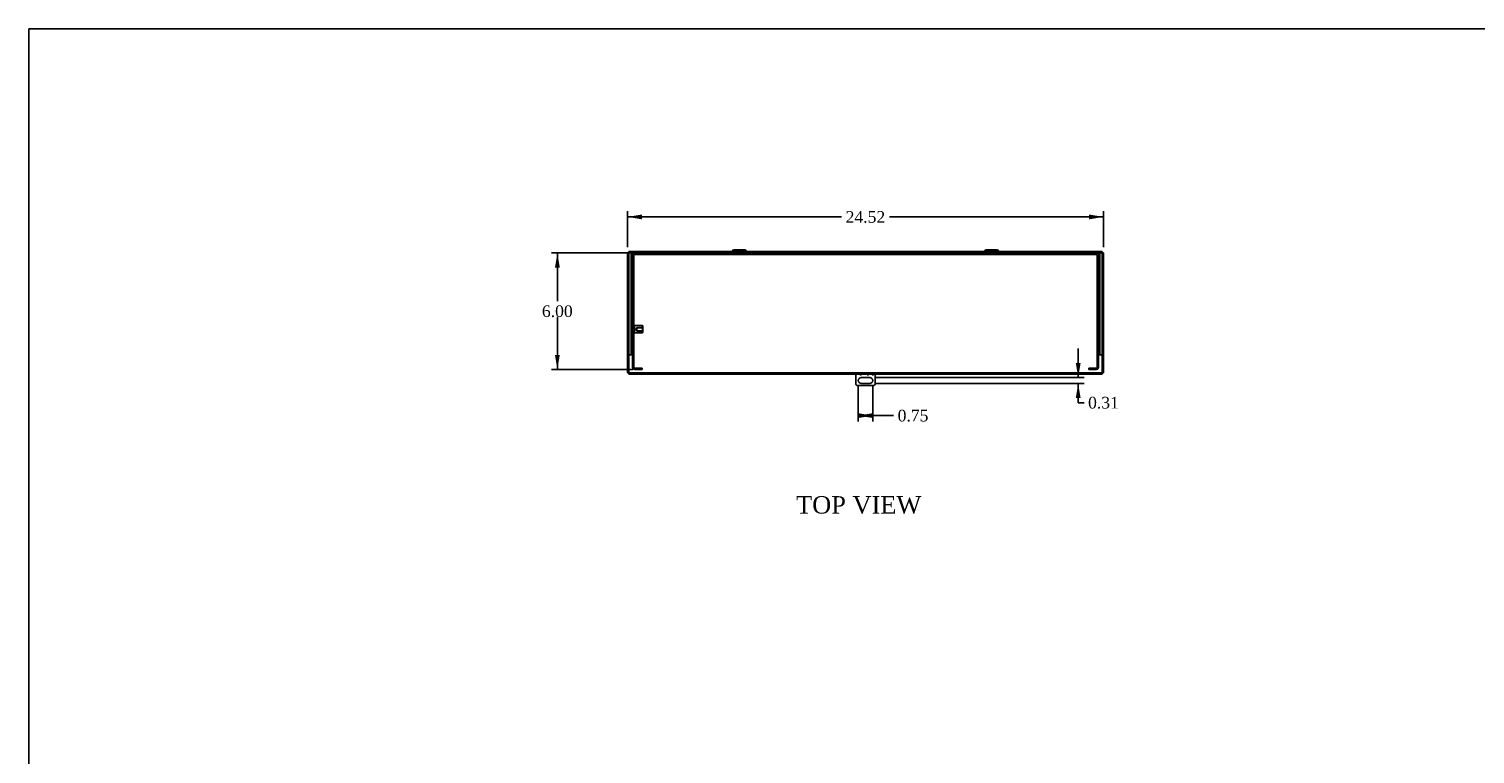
# Model space of a CAD drawing. Header units: inches. Extents: x 1 to 150, y -1 to 99.
# Tile 4 of 7: x 1 to 75, y 62 to 99. Entities that reach past the tile are written whole.
import ezdxf
from ezdxf.enums import TextEntityAlignment as Align
from ezdxf.lldxf.tags import DXFTag

# ---------------------------------------------------------------- set-up
doc = ezdxf.new("R2010")
doc.units = ezdxf.units.IN
doc.header["$MEASUREMENT"] = 0
for name, color, linetype in [('COM55240', 7, 'Continuous'), ('COM55636-28', 7, 'Continuous'), ('COM55639-28', 7, 'Continuous'), ('Default', 7, 'Continuous'), ('STD26152', 7, 'Continuous')]:
    doc.layers.add(name, color=color, linetype=linetype)
doc.styles.add('SEACAD_Times_New_Roman', font='times.ttf')
tags = doc.linetypes.add('HIDDEN2', pattern=[0.1875, 0.125, -0.0625]).pattern_tags.tags
tags[6:7] = [DXFTag(74, 4), DXFTag(75, 0), DXFTag(340, '0'), DXFTag(46, 0.0), DXFTag(50, 0.0), DXFTag(44, 0.0), DXFTag(45, 0.0)]
tags[4:5] = [DXFTag(74, 4), DXFTag(75, 0), DXFTag(340, '0'), DXFTag(46, 0.0), DXFTag(50, 0.0), DXFTag(44, 0.0), DXFTag(45, 0.0)]
doc.dimstyles.new('HAMMOND_(STH_-_120x80)', dxfattribs={"dimtxt": 0.6, "dimasz": 0.75, "dimexe": 0.3, "dimexo": 0.3, "dimgap": 0.15, "dimtad": 0, "dimtih": 1, "dimtoh": 1, "dimzin": 0, "dimdsep": 46, "dimtxsty": 'SEACAD_Times_New_Roman', "dimblk1": '_SE_FILLED', "dimblk2": '_SE_FILLED', "dimsah": 1, "dimcen": 0.3, "dimadec": 0, "dimazin": 0, "dimtfac": 0.8, "dimtofl": 0, "dimtmove": 0, "dimatfit": 3, "dimfxl": 1, "dimtolj": 1, "dimtzin": 0, "dimarcsym": 0})

# ---------------------------------------------------------------- blocks, each defined once
blk = doc.blocks.new('SE5')
at = {"layer": 'COM55240', "color": 7, "linetype": 'Continuous'}
for p, q in [((43.246, 81.196), (43.246, 81.704)), ((43.527, 81.54), (43.965, 81.54)), ((43.965, 81.227), (43.527, 81.227)), ((43.871, 81.634), (43.871, 81.704)), ((43.871, 81.646), (43.871, 81.704)), ((43.871, 81.646), (43.871, 81.634)), ((43.871, 81.634), (43.871, 81.634)), ((44.121, 81.704), (44.121, 81.634)), ((44.121, 81.704), (44.121, 81.646)), ((44.121, 81.634), (44.121, 81.646)), ((44.121, 81.634), (44.121, 81.634)), ((44.246, 81.704), (44.246, 81.196)), ((44.184, 81.134), (43.309, 81.134))]:
    blk.add_line(p, q, dxfattribs=at)
for centre, radius, start, end in [((43.527, 81.384), 0.156, 90, 270), ((43.496, 81.734), 0.0625, 207.90455, 332.09545), ((43.965, 81.384), 0.156, 270, 90), ((43.36, 81.248), 0.125, 204.29519, 245.70481), ((44.132, 81.248), 0.125, 294.29519, 335.70481)]:
    blk.add_arc(centre, radius, start, end, dxfattribs=at)
at = {"layer": 'COM55636-28', "color": 7, "linetype": 'HIDDEN2'}
for p, q in [((55.638, 87.954), (31.854, 87.954)), ((36.844, 88.026), (36.781, 87.963)), ((36.95, 88.03), (36.832, 87.912)), ((36.971, 88.039), (37.521, 88.039)), ((37.121, 88.111), (37.121, 88.039)), ((37.371, 88.039), (37.371, 88.111)), ((37.66, 87.912), (37.543, 88.03)), ((37.711, 87.963), (37.648, 88.026)), ((49.844, 88.026), (49.781, 87.963)), ((49.95, 88.03), (49.832, 87.912)), ((49.971, 88.039), (50.521, 88.039)), ((50.121, 88.111), (50.121, 88.039)), ((50.371, 88.039), (50.371, 88.111)), ((50.66, 87.912), (50.543, 88.03)), ((50.711, 87.963), (50.648, 88.026)), ((31.746, 82.062), (31.746, 87.846)), ((31.818, 82.062), (31.818, 87.846)), ((55.638, 87.882), (31.854, 87.882)), ((55.674, 87.846), (55.674, 82.062)), ((55.746, 87.846), (55.746, 82.062)), ((32.246, 82.026), (31.854, 82.026)), ((31.965, 82.026), (31.965, 81.954)), ((32.135, 81.954), (32.135, 82.026)), ((32.246, 81.954), (32.246, 82.026)), ((55.638, 82.026), (55.246, 82.026)), ((55.246, 81.954), (55.246, 82.026)), ((55.357, 82.026), (55.357, 81.954)), ((55.527, 81.954), (55.527, 82.026)), ((32.246, 81.954), (31.854, 81.954)), ((55.638, 81.954), (55.246, 81.954))]:
    blk.add_line(p, q, dxfattribs=at)
at = {"layer": 'COM55636-28', "color": 7, "linetype": 'Continuous'}
for p, q in [((36.899, 88.081), (36.844, 88.026)), ((37.521, 88.111), (36.971, 88.111)), ((37.648, 88.026), (37.594, 88.081)), ((49.899, 88.081), (49.844, 88.026)), ((50.521, 88.111), (49.971, 88.111)), ((50.648, 88.026), (50.594, 88.081))]:
    blk.add_line(p, q, dxfattribs=at)
at = {"layer": 'COM55636-28', "color": 7, "linetype": 'HIDDEN2'}
for centre, radius, start, end in [((31.854, 87.846), 0.108, 90, 180), ((36.76, 87.984), 0.03, 270, 315), ((36.971, 88.009), 0.03, 90, 135), ((37.521, 88.009), 0.03, 45, 90), ((37.732, 87.984), 0.03, 225, 270), ((49.76, 87.984), 0.03, 270, 315), ((49.971, 88.009), 0.03, 90, 135), ((50.521, 88.009), 0.03, 45, 90), ((50.732, 87.984), 0.03, 225, 270), ((55.638, 87.846), 0.108, 0, 90), ((31.854, 87.846), 0.036, 90, 180), ((36.76, 87.984), 0.102, 270, 315), ((37.732, 87.984), 0.102, 225, 270), ((49.76, 87.984), 0.102, 270, 315), ((50.732, 87.984), 0.102, 225, 270), ((55.638, 87.846), 0.036, 0, 90), ((31.854, 82.062), 0.108, 180, 270), ((31.854, 82.062), 0.036, 180, 270), ((55.638, 82.062), 0.036, 270, 0), ((55.638, 82.062), 0.108, 270, 0)]:
    blk.add_arc(centre, radius, start, end, dxfattribs=at)
at = {"layer": 'COM55636-28', "color": 7, "linetype": 'Continuous'}
for centre, start, end in [((36.971, 88.009), 90, 135), ((37.521, 88.009), 45, 90), ((49.971, 88.009), 90, 135), ((50.521, 88.009), 45, 90)]:
    blk.add_arc(centre, 0.102, start, end, dxfattribs=at)
at = {"layer": 'COM55639-28', "color": 7, "linetype": 'Continuous'}
for p, q in [((31.487, 87.954), (31.559, 87.954)), ((31.487, 81.776), (31.487, 87.954)), ((31.559, 88.026), (31.559, 87.954)), ((31.559, 88.026), (55.934, 88.026)), ((31.559, 87.954), (31.595, 87.918)), ((31.559, 87.954), (31.595, 87.918)), ((31.559, 87.954), (31.559, 87.954)), ((55.934, 87.954), (55.898, 87.918)), ((55.934, 87.954), (55.898, 87.918)), ((55.934, 87.954), (55.933, 87.954)), ((55.934, 88.026), (55.934, 87.954)), ((56.006, 87.954), (55.934, 87.954)), ((56.006, 87.954), (56.006, 81.776)), ((31.487, 81.776), (31.559, 81.776)), ((31.559, 81.776), (31.595, 81.812)), ((31.559, 81.776), (31.595, 81.812)), ((31.559, 81.704), (31.559, 81.776)), ((55.934, 81.704), (31.559, 81.704)), ((55.934, 81.776), (55.898, 81.812)), ((55.934, 81.776), (55.898, 81.812)), ((56.006, 81.776), (55.934, 81.776)), ((55.934, 81.704), (55.934, 81.776))]:
    blk.add_line(p, q, dxfattribs=at)
at = {"layer": 'COM55639-28', "color": 7, "linetype": 'HIDDEN2'}
for p, q in [((31.559, 87.954), (31.854, 87.954)), ((31.559, 81.776), (31.559, 87.954)), ((31.569, 87.954), (31.559, 87.954)), ((31.714, 87.954), (31.569, 87.954)), ((31.674, 87.954), (31.674, 82.704)), ((31.746, 87.954), (31.714, 87.954)), ((31.746, 87.954), (31.746, 87.846)), ((55.638, 87.954), (55.934, 87.954)), ((55.778, 87.954), (55.746, 87.954)), ((55.746, 87.954), (55.746, 87.846)), ((55.923, 87.954), (55.778, 87.954)), ((55.818, 87.954), (55.818, 82.704)), ((55.933, 87.954), (55.923, 87.954)), ((55.934, 87.954), (55.934, 81.776)), ((31.559, 82.704), (31.487, 82.704)), ((31.569, 82.704), (31.559, 82.704)), ((31.714, 82.704), (31.569, 82.704)), ((31.746, 82.704), (31.714, 82.704)), ((55.778, 82.704), (55.746, 82.704)), ((55.923, 82.704), (55.778, 82.704)), ((55.934, 82.704), (55.923, 82.704)), ((55.934, 82.704), (56.006, 82.704)), ((55.934, 81.776), (31.559, 81.776))]:
    blk.add_line(p, q, dxfattribs=at)
at = {"layer": 'STD26152', "color": 7, "linetype": 'HIDDEN2'}
for p, q in [((31.838, 84.214), (31.818, 84.194)), ((31.838, 84.214), (31.838, 83.839)), ((32.258, 84.214), (31.838, 84.214)), ((32.258, 83.839), (32.258, 84.214)), ((32.278, 84.194), (32.258, 84.214)), ((31.818, 83.859), (31.838, 83.839)), ((31.838, 83.839), (32.258, 83.839)), ((31.958, 84.104), (31.911, 84.026)), ((31.911, 84.026), (31.958, 83.948)), ((32.278, 84.121), (31.958, 84.121)), ((31.958, 84.121), (31.958, 84.104)), ((31.958, 83.948), (31.958, 84.104)), ((32.278, 84.104), (31.958, 84.104)), ((31.958, 83.948), (32.278, 83.948)), ((31.958, 83.931), (31.958, 83.948)), ((32.278, 83.931), (31.958, 83.931)), ((32.258, 83.839), (32.278, 83.859)), ((32.278, 84.194), (32.278, 83.859))]:
    blk.add_line(p, q, dxfattribs=at)
blk = doc.blocks.new('DMBLK1613')
at = {"layer": 'Default', "linetype": 'Continuous'}
for points in [[(27.745, 87.204), (27.995, 87.204), (27.87, 87.954)], [(27.745, 82.704), (27.87, 81.954), (27.995, 82.704)]]:
    blk.add_hatch(color=7, dxfattribs=at).paths.add_polyline_path(points)
at = {"layer": 'Default', "color": 7, "linetype": 'Continuous'}
for p, q in [((31.554, 87.954), (27.57, 87.954)), ((27.87, 87.954), (27.87, 85.464)), ((27.87, 84.654), (27.87, 81.954)), ((31.75, 81.954), (27.57, 81.954))]:
    blk.add_line(p, q, dxfattribs=at)
at = {"layer": 'Default', "color": 7, "linetype": 'Continuous', "style": 'SEACAD_Times_New_Roman'}
blk.add_text('6.00', height=0.6, dxfattribs=at).set_placement((27.074, 85.254), align=Align.TOP_LEFT)
blk = doc.blocks.new('_SE_FILLED')
at = {"color": 0}
blk.add_line((0, 0), (-1, 0), dxfattribs=at)
blk.add_solid([(0, 0), (-1, -0.1665), (-1, 0.1665), (0, 0)], dxfattribs=at)
blk = doc.blocks.new('DMBLK1620')
at = {"layer": 'Default', "linetype": 'Continuous'}
for points in [[(32.237, 89.935), (31.487, 89.81), (32.237, 89.685)], [(55.256, 89.935), (55.256, 89.685), (56.006, 89.81)]]:
    blk.add_hatch(color=7, dxfattribs=at).paths.add_polyline_path(points)
at = {"layer": 'Default', "color": 7, "linetype": 'Continuous'}
for p, q in [((31.487, 88.254), (31.487, 90.11)), ((31.487, 89.81), (42.512, 89.81)), ((44.98, 89.81), (56.006, 89.81)), ((56.006, 88.254), (56.006, 90.11))]:
    blk.add_line(p, q, dxfattribs=at)
at = {"layer": 'Default', "color": 7, "linetype": 'Continuous', "style": 'SEACAD_Times_New_Roman'}
blk.add_text('24.52', height=0.6, dxfattribs=at).set_placement((42.722, 90.11), align=Align.TOP_LEFT)
blk = doc.blocks.new('DMBLK1622')
at = {"layer": 'Default', "linetype": 'Continuous'}
for points in [[(43.371, 79.451), (44.121, 79.576), (43.371, 79.701)], [(44.121, 79.451), (44.121, 79.701), (43.371, 79.576)]]:
    blk.add_hatch(color=7, dxfattribs=at).paths.add_polyline_path(points)
at = {"layer": 'Default', "color": 7, "linetype": 'Continuous'}
for p, q in [((43.371, 81.084), (43.371, 79.276)), ((44.121, 81.084), (44.121, 79.276)), ((44.892, 79.576), (43.371, 79.576)), ((44.892, 79.576), (45.192, 79.576))]:
    blk.add_line(p, q, dxfattribs=at)
at = {"layer": 'Default', "color": 7, "linetype": 'Continuous', "style": 'SEACAD_Times_New_Roman'}
blk.add_text('0.75', height=0.6, dxfattribs=at).set_placement((45.402, 79.876), align=Align.TOP_LEFT)
blk = doc.blocks.new('DMBLK1623')
at = {"layer": 'Default', "linetype": 'Continuous'}
for points in [[(54.829, 82.29), (54.579, 82.29), (54.704, 81.54)], [(54.829, 80.477), (54.704, 81.227), (54.579, 80.477)]]:
    blk.add_hatch(color=7, dxfattribs=at).paths.add_polyline_path(points)
at = {"layer": 'Default', "color": 7, "linetype": 'Continuous'}
for p, q in [((54.704, 81.54), (54.704, 83.04)), ((44.265, 81.54), (55.004, 81.54)), ((44.265, 81.227), (55.004, 81.227)), ((54.704, 80.242), (54.704, 81.227)), ((54.704, 80.242), (55.004, 80.242))]:
    blk.add_line(p, q, dxfattribs=at)
at = {"layer": 'Default', "color": 7, "linetype": 'Continuous', "style": 'SEACAD_Times_New_Roman'}
blk.add_text('0.31', height=0.6, dxfattribs=at).set_placement((55.214, 80.542), align=Align.TOP_LEFT)
blk = doc.blocks.new('BORDER')
at = {"layer": 'Default', "color": 7, "linetype": 'Continuous'}
for p, q in [((0, 27.86), (-41.86, 27.86)), ((-41.86, 27.86), (-41.86, 0))]:
    blk.add_line(p, q, dxfattribs=at)

msp = doc.modelspace()

# ---------------------------------------------------------------- block references
at = {"layer": 'Default', "color": 7, "xscale": 3.56, "yscale": 3.56, "zscale": 3.56}
msp.add_blockref('BORDER', (149.664, 0.311), dxfattribs=at)
at = {"layer": 'Default'}
msp.add_blockref('SE5', (0, 0), dxfattribs=at)

# ---------------------------------------------------------------- texts
at = {"layer": 'Default', "color": 7, "linetype": 'Continuous', "style": 'SEACAD_Times_New_Roman'}
msp.add_text('TOP VIEW', height=0.9, dxfattribs=at).set_placement((40.169, 75.429), align=Align.TOP_LEFT)

# ---------------------------------------------------------------- dimensions: what is measured, and where the dimension line sits
at = {"layer": 'Default', "color": 7, "linetype": 'Continuous'}
for base, p1, p2, angle, picture, middle, dimtype in [((31.487, 89.81), (31.487, 87.954), (56.006, 87.954), 0, 'DMBLK1620', (43.746, 89.81), 161), ((27.87, 81.954), (31.854, 87.954), (32.05, 81.954), 90, 'DMBLK1613', (27.87, 84.954), 160)]:
    dim = msp.add_linear_dim(base=base, p1=p1, p2=p2, angle=angle, text='\\A1;<>', dimstyle='HAMMOND_(STH_-_120x80)', dxfattribs=at)
    dim.commit()
    dim.dimension.update_dxf_attribs({"geometry": picture, "text_midpoint": middle, "dimtype": dimtype})
dim = msp.add_linear_dim(base=(54.704, 81.227), p1=(43.965, 81.227), p2=(43.965, 81.54), angle=90, text='\\A1;<>', dimstyle='HAMMOND_(STH_-_120x80)', override={"dimtmove": 1}, dxfattribs=at)
dim.commit()
dim.dimension.update_dxf_attribs({"geometry": 'DMBLK1623', "text_midpoint": (55.004, 80.242), "dimtype": 161})
dim = msp.add_linear_dim(base=(43.371, 79.576), p1=(44.121, 81.384), p2=(43.371, 81.384), text='\\A1;<>', dimstyle='HAMMOND_(STH_-_120x80)', override={"dimtmove": 1}, dxfattribs=at)
dim.commit()
dim.dimension.update_dxf_attribs({"geometry": 'DMBLK1622', "text_midpoint": (45.192, 79.576), "dimtype": 160})

doc.saveas('drawing.dxf')
